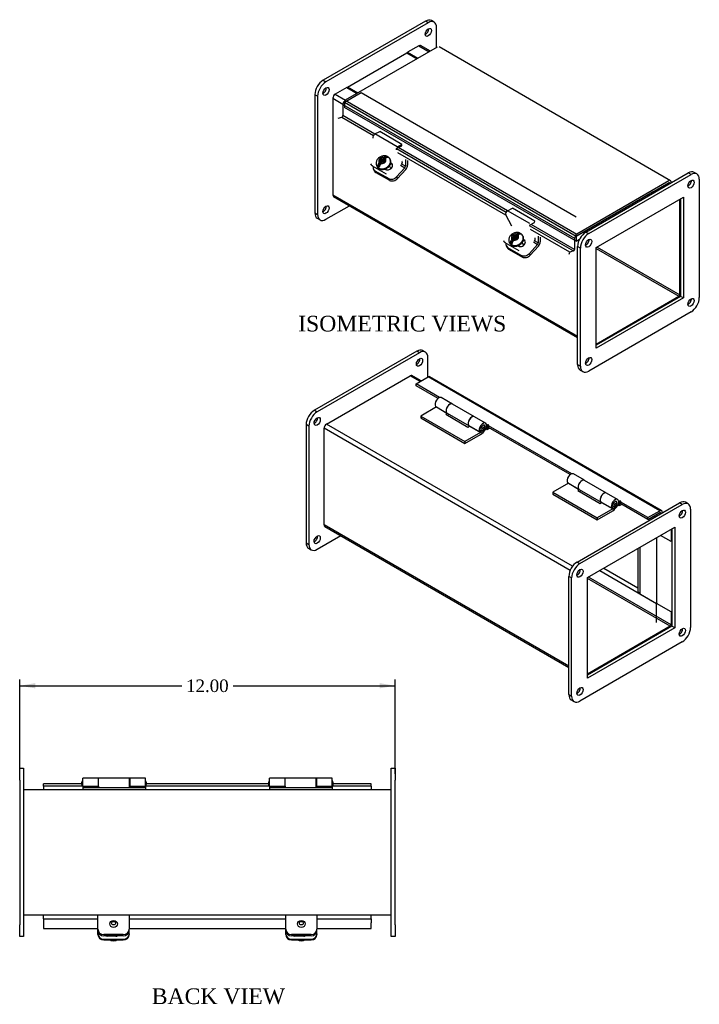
# Model space of a CAD drawing. Header units: inches. Extents: x 2 to 77.1, y 4.3 to 51.1.
# Tile 3 of 3: x 55.3 to 77.1, y 19.7 to 51.1. Entities that reach past the tile are written whole.
import ezdxf
from ezdxf.enums import TextEntityAlignment as Align

# ---------------------------------------------------------------- set-up
doc = ezdxf.new("R2010")
doc.units = ezdxf.units.IN
doc.header["$MEASUREMENT"] = 0
for name, color, linetype in [('COM40176', 7, 'CONTINUOUS'), ('COM49226', 7, 'CONTINUOUS'), ('COM49227', 7, 'CONTINUOUS'), ('COM50014', 7, 'CONTINUOUS'), ('COM52631', 7, 'CONTINUOUS'), ('COM71012', 7, 'CONTINUOUS'), ('DEFAULT', 7, 'CONTINUOUS'), ('GSK11095', 7, 'CONTINUOUS'), ('HNG11000', 7, 'CONTINUOUS'), ('SCS19419', 7, 'CONTINUOUS')]:
    doc.layers.add(name, color=color, linetype=linetype)
doc.styles.add('SEACAD_TIMES_NEW_ROMAN', font='times.ttf')

# ---------------------------------------------------------------- blocks, each defined once
blk = doc.blocks.new('GDIMGGROUP2')
at = {"layer": 'DEFAULT', "linetype": 'Continuous'}
for points in [[(55.84, 29.911), (55.34, 29.827), (55.84, 29.744)], [(66.84, 29.911), (66.84, 29.744), (67.34, 29.827)]]:
    blk.add_hatch(color=136, dxfattribs=at).paths.add_polyline_path(points)
at = {"layer": 'DEFAULT', "color": 136, "linetype": 'Continuous'}
for p, q in [((55.34, 27.015), (55.34, 30.027)), ((67.34, 27.015), (67.34, 30.027)), ((55.34, 29.827), (60.518, 29.827)), ((62.163, 29.827), (67.34, 29.827))]:
    blk.add_line(p, q, dxfattribs=at)
at = {"layer": 'DEFAULT', "color": 136, "linetype": 'Continuous', "style": 'SEACAD_TIMES_NEW_ROMAN'}
blk.add_text('12.00', height=0.4, dxfattribs=at).set_placement((60.658, 30.027), align=Align.TOP_LEFT)

msp = doc.modelspace()

# ---------------------------------------------------------------- linework, layer by layer
at = {"layer": 'COM40176', "color": 7, "linetype": 'Continuous'}
for p, q in [((66.691, 47.452), (66.85, 47.527)), ((67.557, 47.119), (66.85, 47.527)), ((67.398, 47.043), (66.691, 47.452)), ((67.394, 46.995), (67.553, 47.071)), ((67.398, 47.043), (67.557, 47.119)), ((67.553, 47.071), (67.557, 47.119)), ((66.553, 46.501), (66.57, 46.469)), ((66.599, 46.454), (66.616, 46.422)), ((67.057, 46.167), (66.616, 46.422)), ((67.015, 46.333), (67.034, 46.322)), ((67.231, 46.491), (67.196, 46.511)), ((67.214, 46.523), (67.2, 46.531)), ((67.231, 46.491), (67.214, 46.523)), ((70.933, 45.002), (71.092, 45.078)), ((71.64, 44.594), (70.933, 45.002)), ((71.8, 44.67), (71.092, 45.078)), ((71.064, 44.504), (70.873, 44.868)), ((71.796, 44.621), (71.8, 44.67)), ((71.637, 44.545), (71.796, 44.621)), ((70.796, 44.052), (70.813, 44.019)), ((71.474, 44.041), (71.438, 44.062)), ((71.456, 44.074), (71.442, 44.082)), ((71.474, 44.041), (71.456, 44.074)), ((70.842, 44.005), (70.859, 43.973)), ((71.3, 43.718), (70.859, 43.973)), ((71.258, 43.884), (71.276, 43.873)), ((57.84, 21.904), (57.84, 22.01)), ((57.84, 21.88), (57.84, 21.904)), ((58.028, 21.734), (58.652, 21.734)), ((58.028, 21.709), (58.652, 21.709)), ((58.418, 21.833), (58.137, 21.833)), ((58.84, 21.904), (58.84, 22.01)), ((58.84, 21.904), (58.84, 21.88)), ((63.84, 21.904), (63.84, 22.01)), ((63.84, 21.88), (63.84, 21.904)), ((64.028, 21.734), (64.652, 21.734)), ((64.028, 21.709), (64.652, 21.709)), ((64.418, 21.833), (64.137, 21.833)), ((64.84, 21.904), (64.84, 22.01)), ((64.84, 21.904), (64.84, 21.88))]:
    msp.add_line(p, q, dxfattribs=at)
for centre, major_axis, ratio, start_param, end_param in [((66.685, 47.379), (-0.043, -0.0745), 0.57735, 3.839724, 5.934119), ((67.392, 46.97), (-0.0145, -0.0251), 0.57735, 3.839724, 5.934119), ((67.51, 46.525), (-0.043, -0.0745), 0.57735, 1.22173, 2.792527), ((66.737, 46.557), (0.166, 0.088), 0.767256, 3.141593, 3.592107), ((67.124, 46.423), (-0.124, -0.065), 0.767256, 0.450514, 3.592107), ((67.141, 46.39), (-0.124, -0.065), 0.767256, 3.311973, 3.592107), ((70.928, 44.929), (-0.043, -0.0745), 0.57735, 3.839724, 5.934119), ((71.366, 43.973), (-0.124, -0.065), 0.767256, 0.450514, 3.592107), ((71.383, 43.941), (-0.124, -0.065), 0.767256, 3.311973, 3.592107), ((71.753, 44.075), (-0.043, -0.0745), 0.57735, 1.22173, 2.792527), ((70.979, 44.107), (0.166, 0.088), 0.767256, 3.141593, 3.592107), ((58.028, 21.904), (-0.188, 0), 0.906308, 0, 1.570796), ((58.028, 21.88), (0.188, 0), 0.906308, 3.141593, 4.712389), ((58.137, 21.96), (0.14, 0), 0.906308, 4.393647, 4.712389), ((58.418, 21.96), (-0.141, 0), 0.906308, 1.570796, 1.889538), ((58.652, 21.904), (-0.188, 0), 0.906308, 1.570796, 3.141593), ((58.652, 21.88), (0.188, 0), 0.906308, 4.712389, 6.283185), ((64.028, 21.904), (-0.188, 0), 0.906308, 0, 1.570796), ((64.028, 21.88), (0.188, 0), 0.906308, 3.141593, 4.712389), ((64.137, 21.96), (0.14, 0), 0.906308, 4.393647, 4.712389), ((64.418, 21.96), (-0.141, 0), 0.906308, 1.570796, 1.889538), ((64.652, 21.904), (-0.188, 0), 0.906308, 1.570796, 3.141593), ((64.652, 21.88), (0.188, 0), 0.906308, 4.712389, 6.283185)]:
    msp.add_ellipse(centre, major_axis=major_axis, ratio=ratio, start_param=start_param, end_param=end_param, dxfattribs=at)
at = {"layer": 'COM49226', "color": 7, "linetype": 'Continuous'}
for p, q in [((68.1, 50.272), (67.734, 50.061)), ((67.734, 50.061), (68.066, 49.869)), ((67.734, 50.035), (67.734, 50.061)), ((68.1, 50.272), (68.431, 50.08)), ((68.463, 50.098), (68.154, 50.277)), ((65.79, 48.938), (65.424, 48.727)), ((65.79, 48.938), (66.121, 48.746)), ((65.348, 48.595), (65.348, 45.505)), ((65.348, 48.595), (65.669, 48.409)), ((65.424, 48.727), (65.756, 48.535)), ((65.348, 45.505), (73.17, 40.989)), ((65.37, 45.456), (73.17, 40.952)), ((76.434, 42.312), (76.434, 45.362)), ((73.188, 44.068), (73.213, 44.053)), ((73.502, 44.063), (73.532, 44.046)), ((73.426, 43.931), (73.456, 43.913)), ((73.766, 43.793), (76.408, 42.268)), ((73.792, 43.837), (76.434, 42.312)), ((73.766, 40.742), (76.408, 42.268)), ((65.145, 38.187), (67.82, 39.732)), ((68.141, 39.547), (67.82, 39.732)), ((68.173, 39.565), (67.874, 39.738)), ((73.011, 33.646), (65.145, 38.187)), ((65.068, 34.966), (65.068, 38.055)), ((72.934, 33.514), (65.068, 38.055)), ((75.643, 35.216), (75.594, 35.244)), ((72.891, 30.449), (65.068, 34.966)), ((65.091, 34.916), (72.891, 30.413)), ((76.154, 34.44), (75.823, 34.631)), ((76.154, 34.822), (76.154, 34.44)), ((76.154, 34.44), (76.183, 34.456)), ((73.177, 33.374), (73.147, 33.391)), ((73.253, 33.506), (73.224, 33.523)), ((76.129, 31.728), (73.488, 33.253)), ((76.154, 31.772), (73.513, 33.297)), ((76.154, 32.194), (75.694, 32.46)), ((76.154, 32.194), (76.183, 32.211)), ((76.154, 32.194), (76.154, 31.772)), ((76.129, 31.728), (73.488, 30.203)), ((67.215, 26.503), (55.465, 26.503)), ((67.215, 22.503), (55.465, 22.503))]:
    msp.add_line(p, q, dxfattribs=at)
for centre, major_axis, start_param, end_param in [((68.1, 50.183), (-0.054, -0.0935), 3.141593, 3.926991), ((65.424, 48.639), (0.054, 0.0935), 0.785398, 2.356194), ((65.424, 45.549), (0.054, 0.0935), 2.356194, 3.141593), ((76.408, 42.297), (-0.018, -0.0312), 0.785398, 2.356194), ((67.82, 39.644), (-0.054, -0.0935), 3.141593, 3.926991), ((65.145, 38.099), (-0.054, -0.0935), 3.926991, 5.497787), ((65.145, 35.01), (0.054, 0.0935), 2.356194, 3.141593), ((76.129, 31.758), (0.018, 0.0312), 3.926991, 5.497787)]:
    msp.add_ellipse(centre, major_axis=major_axis, ratio=0.57735, start_param=start_param, end_param=end_param, dxfattribs=at)
at = {"layer": 'COM49227', "color": 7, "linetype": 'Continuous'}
for p, q in [((68.686, 50.227), (65.745, 48.529)), ((76.142, 45.959), (68.74, 50.232)), ((65.745, 48.529), (73.147, 44.256)), ((65.668, 48.397), (65.668, 48.038)), ((65.668, 48.397), (73.07, 44.123)), ((65.514, 47.955), (65.637, 47.991)), ((65.637, 47.991), (66.645, 47.409)), ((66.687, 47.45), (65.668, 48.038)), ((67.381, 46.984), (70.888, 44.959)), ((70.93, 45), (67.438, 47.016)), ((70.877, 44.859), (67.425, 46.852)), ((76.088, 45.953), (73.147, 44.256)), ((76.088, 45.895), (73.147, 44.197)), ((76.113, 45.866), (76.113, 45.88)), ((76.164, 45.895), (76.164, 45.909)), ((71.624, 44.534), (73.039, 43.717)), ((72.916, 43.682), (71.668, 44.402)), ((73.07, 43.764), (71.681, 44.566)), ((73.07, 44.123), (73.07, 43.764)), ((73.121, 44.153), (73.121, 44.029)), ((73.039, 43.717), (72.916, 43.682)), ((72.904, 43.618), (72.916, 43.682)), ((68.008, 39.47), (68.395, 39.694)), ((75.797, 35.42), (68.395, 39.694)), ((75.851, 35.426), (68.449, 39.699)), ((68.008, 39.411), (68.008, 39.47)), ((68.761, 39.035), (68.008, 39.47)), ((68.708, 39.007), (68.008, 39.411)), ((70.285, 38.156), (70.259, 38.17)), ((70.285, 38.097), (70.261, 38.11)), ((70.285, 38.156), (70.285, 38.097)), ((70.327, 38.072), (70.327, 38.131)), ((72.981, 36.599), (70.327, 38.131)), ((72.928, 36.571), (70.327, 38.072)), ((74.505, 35.719), (74.479, 35.734)), ((74.505, 35.66), (74.481, 35.674)), ((74.505, 35.719), (74.505, 35.66)), ((75.41, 35.197), (74.547, 35.695)), ((74.547, 35.636), (74.547, 35.695)), ((75.41, 35.138), (74.547, 35.636)), ((75.41, 35.197), (75.797, 35.42)), ((75.41, 35.138), (75.797, 35.362)), ((75.823, 35.347), (75.797, 35.362)), ((75.823, 35.347), (75.823, 35.319)), ((75.874, 35.376), (75.874, 35.349)), ((75.41, 35.138), (75.41, 35.197)), ((56.106, 26.618), (56.106, 26.69)), ((57.326, 26.69), (56.106, 26.69)), ((57.326, 26.618), (56.106, 26.618)), ((57.331, 26.69), (57.326, 26.69)), ((57.326, 26.69), (57.326, 26.618)), ((57.356, 26.618), (57.326, 26.618)), ((59.386, 26.618), (59.356, 26.618)), ((59.386, 26.69), (59.381, 26.69)), ((59.386, 26.618), (59.386, 26.69)), ((63.294, 26.69), (59.386, 26.69)), ((63.294, 26.618), (59.386, 26.618)), ((63.299, 26.69), (63.294, 26.69)), ((63.294, 26.69), (63.294, 26.618)), ((63.324, 26.618), (63.294, 26.618)), ((65.354, 26.618), (65.324, 26.618)), ((65.354, 26.69), (65.349, 26.69)), ((66.574, 26.69), (65.354, 26.69)), ((65.354, 26.618), (65.354, 26.69)), ((66.574, 26.618), (65.354, 26.618)), ((66.574, 26.618), (66.574, 26.69)), ((56.106, 22.387), (57.84, 22.387)), ((56.106, 22.387), (56.106, 22.253)), ((58.84, 22.387), (63.84, 22.387)), ((64.84, 22.387), (66.574, 22.387)), ((66.574, 22.387), (66.574, 22.253)), ((56.106, 22.253), (56.106, 22.079)), ((56.106, 22.079), (57.84, 22.079)), ((58.84, 22.079), (63.84, 22.079)), ((64.84, 22.079), (66.574, 22.079)), ((66.574, 22.079), (66.574, 22.253))]:
    msp.add_line(p, q, dxfattribs=at)
for centre, major_axis, start_param, end_param in [((65.745, 48.441), (0.054, 0.0935), 0.785398, 2.356194), ((65.643, 48.023), (0.018, 0.0312), 3.682645, 5.497787), ((76.088, 45.865), (-0.054, -0.0935), 2.356194, 3.141593), ((76.088, 45.865), (-0.018, -0.0312), 2.356194, 3.926991), ((73.147, 44.167), (0.054, 0.0935), 0.785398, 2.356194), ((73.147, 44.167), (0.018, 0.0312), 0.785398, 2.356194), ((73.045, 43.75), (0.018, 0.0312), 3.682645, 5.497787), ((68.395, 39.606), (-0.054, -0.0935), 3.141593, 3.926991), ((70.306, 38.143), (-0.03, 0), 2.356194, 5.497787), ((70.306, 38.085), (-0.03, 0), 3.926991, 5.497787), ((74.526, 35.707), (-0.03, 0), 2.356194, 5.497787), ((74.526, 35.648), (-0.03, 0), 3.926991, 5.497787), ((75.797, 35.332), (-0.054, -0.0935), 2.356194, 3.926991), ((75.797, 35.332), (-0.018, -0.0312), 2.356194, 3.926991)]:
    msp.add_ellipse(centre, major_axis=major_axis, ratio=0.57735, start_param=start_param, end_param=end_param, dxfattribs=at)
at = {"layer": 'COM50014', "color": 7, "linetype": 'Continuous'}
for p, q in [((65.811, 48.951), (67.712, 50.048)), ((67.712, 50.048), (68.044, 49.856)), ((66.143, 48.759), (65.811, 48.951)), ((65.811, 48.951), (65.811, 48.925)), ((75.094, 34.209), (75.094, 32.832)), ((75.094, 32.832), (75.16, 32.794))]:
    msp.add_line(p, q, dxfattribs=at)
at = {"layer": 'COM52631', "color": 7, "linetype": 'Continuous'}
for p, q in [((67.667, 46.641), (67.667, 46.422)), ((67.734, 46.602), (67.734, 46.461)), ((66.645, 46.327), (66.673, 46.273)), ((66.691, 46.28), (67.132, 46.026)), ((66.691, 46.28), (66.719, 46.226)), ((67.385, 46.083), (67.647, 46.375)), ((67.414, 46.029), (67.676, 46.321)), ((67.514, 46.452), (67.647, 46.375)), ((67.667, 46.422), (67.547, 46.491)), ((66.719, 46.226), (67.16, 45.972)), ((67.132, 46.026), (67.16, 45.972)), ((67.385, 46.083), (67.414, 46.029)), ((71.91, 43.973), (71.79, 44.042)), ((71.91, 44.192), (71.91, 43.973)), ((71.977, 44.153), (71.977, 44.011)), ((70.888, 43.878), (70.916, 43.824)), ((70.933, 43.831), (71.375, 43.576)), ((70.933, 43.831), (70.962, 43.777)), ((70.962, 43.777), (71.403, 43.522)), ((71.628, 43.634), (71.89, 43.926)), ((71.656, 43.58), (71.918, 43.872)), ((71.757, 44.003), (71.89, 43.926)), ((71.375, 43.576), (71.403, 43.522)), ((71.628, 43.634), (71.656, 43.58)), ((57.84, 22.42), (57.84, 22.503)), ((57.84, 22.05), (57.84, 22.42)), ((58.84, 22.503), (58.84, 22.42)), ((58.84, 22.42), (58.84, 22.05)), ((63.84, 22.42), (63.84, 22.503)), ((63.84, 22.05), (63.84, 22.42)), ((64.84, 22.503), (64.84, 22.42)), ((64.84, 22.42), (64.84, 22.05)), ((57.84, 22.01), (57.84, 22.05)), ((58.84, 22.01), (58.84, 22.05)), ((63.84, 22.01), (63.84, 22.05)), ((64.84, 22.01), (64.84, 22.05)), ((58.652, 21.879), (58.028, 21.879)), ((58.652, 21.839), (58.028, 21.839)), ((64.652, 21.879), (64.028, 21.879)), ((64.652, 21.839), (64.028, 21.839))]:
    msp.add_line(p, q, dxfattribs=at)
for centre, major_axis, ratio, start_param, end_param in [((66.811, 46.415), (0.166, 0.088), 0.767256, 2.563482, 3.592107), ((66.84, 46.361), (0.166, 0.088), 0.767256, 3.141593, 3.592107), ((67.633, 46.403), (-0.024, -0.0416), 0.57735, 1.22173, 2.356194), ((67.633, 46.403), (-0.071, -0.124), 0.57735, 1.22173, 2.356194), ((67.253, 46.16), (-0.166, -0.088), 0.767256, 0.450514, 2.021311), ((67.281, 46.106), (-0.166, -0.088), 0.767256, 0.450514, 2.021311), ((71.054, 43.965), (0.166, 0.088), 0.767256, 2.563482, 3.592107), ((71.082, 43.911), (0.166, 0.088), 0.767256, 3.141593, 3.592107), ((71.876, 43.953), (-0.024, -0.0416), 0.57735, 1.22173, 2.356194), ((71.876, 43.953), (-0.072, -0.124), 0.57735, 1.22173, 2.356194), ((71.495, 43.71), (-0.166, -0.088), 0.767256, 0.450514, 2.021311), ((71.524, 43.657), (-0.166, -0.088), 0.767256, 0.450514, 2.021311), ((58.028, 22.05), (0.188, 0), 0.906308, 3.141593, 4.712389), ((58.652, 22.05), (0.188, 0), 0.906308, 4.712389, 6.283185), ((64.028, 22.05), (0.188, 0), 0.906308, 3.141593, 4.712389), ((64.652, 22.05), (0.188, 0), 0.906308, 4.712389, 6.283185), ((58.028, 22.01), (0.188, 0), 0.906308, 3.141593, 4.712389), ((58.652, 22.01), (0.188, 0), 0.906308, 4.712389, 6.283185), ((64.028, 22.01), (0.188, 0), 0.906308, 3.141593, 4.712389), ((64.652, 22.01), (0.188, 0), 0.906308, 4.712389, 6.283185)]:
    msp.add_ellipse(centre, major_axis=major_axis, ratio=ratio, start_param=start_param, end_param=end_param, dxfattribs=at)
at = {"layer": 'COM71012', "color": 7, "linetype": 'Continuous'}
for p, q in [((68.308, 51.056), (65.038, 49.168)), ((68.397, 51.005), (65.126, 49.117)), ((68.397, 51.005), (68.308, 51.056)), ((68.584, 51.023), (68.496, 51.074)), ((68.662, 50.213), (68.662, 50.852)), ((68.153, 50.277), (68.153, 50.277)), ((68.153, 50.277), (68.153, 50.277)), ((65.038, 49.168), (65.126, 49.117)), ((64.773, 48.708), (64.773, 44.932)), ((64.861, 48.657), (64.773, 48.708)), ((64.861, 48.657), (64.861, 44.881)), ((65.37, 48.671), (65.37, 48.67)), ((65.37, 48.67), (65.37, 48.669)), ((73.435, 44.32), (76.705, 46.208)), ((73.523, 44.269), (76.794, 46.157)), ((76.794, 46.157), (76.705, 46.208)), ((76.981, 46.176), (76.893, 46.227)), ((77.059, 46.004), (77.059, 42.228)), ((65.37, 45.456), (65.37, 45.456)), ((65.37, 45.456), (65.37, 45.456)), ((73.766, 43.822), (76.55, 45.429)), ((76.462, 45.378), (76.462, 42.266)), ((76.55, 45.429), (76.55, 42.215)), ((65.126, 44.728), (65.878, 45.162)), ((64.773, 44.932), (64.861, 44.881)), ((64.85, 44.761), (64.939, 44.709)), ((73.435, 44.32), (73.523, 44.269)), ((73.17, 40.084), (73.17, 43.861)), ((73.258, 43.81), (73.17, 43.861)), ((73.258, 40.033), (73.258, 43.81)), ((73.766, 40.608), (73.766, 43.822)), ((76.462, 42.266), (73.766, 40.71)), ((76.55, 42.215), (73.766, 40.608)), ((76.55, 42.215), (76.462, 42.266)), ((76.794, 41.768), (73.523, 39.88)), ((68.03, 40.516), (64.759, 38.628)), ((68.118, 40.465), (64.848, 38.577)), ((68.118, 40.465), (68.03, 40.516)), ((68.306, 40.484), (68.217, 40.535)), ((68.383, 39.687), (68.383, 40.312)), ((73.17, 40.084), (73.258, 40.033)), ((67.875, 39.738), (67.875, 39.737)), ((67.875, 39.737), (67.875, 39.738)), ((73.247, 39.913), (73.336, 39.862)), ((64.759, 38.628), (64.848, 38.577)), ((64.494, 38.169), (64.494, 34.392)), ((64.583, 38.118), (64.494, 38.169)), ((64.583, 38.118), (64.583, 34.341)), ((73.156, 33.78), (76.427, 35.668)), ((73.245, 33.729), (76.515, 35.617)), ((76.515, 35.617), (76.427, 35.668)), ((76.702, 35.636), (76.614, 35.687)), ((76.78, 35.464), (76.78, 31.688)), ((65.091, 34.916), (65.091, 34.916)), ((65.091, 34.916), (65.091, 34.916)), ((64.848, 34.188), (65.6, 34.622)), ((73.488, 33.282), (76.272, 34.89)), ((76.183, 34.839), (76.183, 31.726)), ((76.272, 34.89), (76.272, 31.675)), ((64.494, 34.392), (64.583, 34.341)), ((64.572, 34.221), (64.66, 34.17)), ((73.156, 33.78), (73.245, 33.729)), ((72.891, 29.544), (72.891, 33.321)), ((72.979, 33.27), (72.891, 33.321)), ((72.979, 29.493), (72.979, 33.27)), ((73.488, 30.068), (73.488, 33.282)), ((76.183, 31.726), (73.488, 30.17)), ((76.272, 31.675), (73.488, 30.068)), ((76.272, 31.675), (76.183, 31.726)), ((76.515, 31.228), (73.245, 29.34)), ((72.891, 29.544), (72.979, 29.493)), ((72.969, 29.373), (73.057, 29.322)), ((55.34, 27.19), (55.465, 27.19)), ((55.34, 26.815), (55.34, 27.19)), ((55.465, 27.19), (55.465, 26.815)), ((67.215, 26.815), (67.215, 27.19)), ((67.215, 27.19), (67.34, 27.19)), ((67.34, 27.19), (67.34, 26.815)), ((55.34, 26.815), (55.34, 22.19)), ((55.465, 26.815), (55.465, 22.19)), ((67.215, 22.19), (67.215, 26.815)), ((67.34, 22.19), (67.34, 26.815)), ((55.34, 21.815), (55.34, 22.19)), ((55.465, 22.19), (55.465, 21.815)), ((67.215, 21.815), (67.215, 22.19)), ((67.34, 22.19), (67.34, 21.815)), ((55.465, 21.815), (55.34, 21.815)), ((67.34, 21.815), (67.215, 21.815))]:
    msp.add_line(p, q, dxfattribs=at)
for centre, major_axis, start_param, end_param in [((68.308, 50.75), (-0.187, -0.325), 3.141593, 3.926991), ((68.397, 50.699), (-0.188, -0.325), 2.356194, 3.926991), ((68.308, 50.75), (0.07, 0.122), 3.821986, 5.602792), ((65.038, 48.862), (-0.187, -0.325), 3.926991, 5.497787), ((65.126, 48.811), (0.188, 0.325), 0.785398, 2.356194), ((65.038, 48.862), (0.07, 0.122), 3.821986, 5.602792), ((76.705, 45.902), (-0.187, -0.325), 3.141593, 3.926991), ((76.705, 45.902), (0.07, 0.122), 3.821986, 5.602792), ((76.794, 45.851), (-0.187, -0.325), 2.356194, 3.926991), ((65.038, 45.085), (0.07, 0.122), 3.821986, 5.602792), ((65.038, 45.085), (0.187, 0.325), 2.356194, 3.141593), ((65.126, 45.034), (0.187, 0.325), 2.356194, 3.926991), ((73.435, 44.014), (-0.187, -0.325), 3.926991, 5.497787), ((73.523, 43.963), (0.187, 0.325), 0.785398, 2.356194), ((73.435, 44.014), (0.07, 0.122), 3.821986, 5.602792), ((76.705, 42.125), (0.07, 0.122), 3.821986, 5.602792), ((76.794, 42.074), (-0.187, -0.325), 0.785398, 2.356194), ((68.03, 40.21), (0.07, 0.122), 3.821986, 5.602792), ((68.03, 40.21), (-0.188, -0.325), 3.141593, 3.926991), ((68.118, 40.159), (-0.188, -0.325), 2.356194, 3.926991), ((73.435, 40.237), (0.07, 0.122), 3.821986, 5.602792), ((73.435, 40.237), (0.187, 0.325), 2.356194, 3.141593), ((73.523, 40.186), (0.187, 0.325), 2.356194, 3.926991), ((64.759, 38.322), (-0.188, -0.325), 3.926991, 5.497787), ((64.848, 38.271), (0.188, 0.325), 0.785398, 2.356194), ((64.759, 38.322), (0.07, 0.122), 3.821986, 5.602792), ((76.427, 35.362), (-0.188, -0.325), 3.141593, 3.926991), ((76.515, 35.311), (-0.187, -0.325), 2.356194, 3.926991), ((76.427, 35.362), (0.07, 0.122), 3.821986, 5.602792), ((64.759, 34.545), (0.07, 0.122), 3.821986, 5.602792), ((64.759, 34.545), (0.188, 0.325), 2.356194, 3.141593), ((64.848, 34.494), (0.188, 0.325), 2.356194, 3.926991), ((73.156, 33.474), (-0.188, -0.325), 3.926991, 5.497787), ((73.245, 33.423), (0.188, 0.325), 0.785398, 2.356194), ((73.156, 33.474), (0.07, 0.122), 3.821986, 5.602792), ((76.427, 31.586), (0.07, 0.122), 3.821986, 5.602792), ((76.515, 31.535), (-0.187, -0.325), 0.785398, 2.356194), ((73.156, 29.698), (0.07, 0.122), 3.821986, 5.602792), ((73.156, 29.698), (0.188, 0.325), 2.356194, 3.141593), ((73.245, 29.646), (0.188, 0.325), 2.356194, 3.926991)]:
    msp.add_ellipse(centre, major_axis=major_axis, ratio=0.57735, start_param=start_param, end_param=end_param, dxfattribs=at)
for centre in [(68.397, 50.699), (65.126, 48.811), (76.794, 45.851), (65.126, 45.034), (73.523, 43.963), (76.794, 42.074), (68.118, 40.159), (73.523, 40.186), (64.848, 38.271), (76.515, 35.311), (64.848, 34.494), (73.245, 33.423), (76.515, 31.535), (73.245, 29.646)]:
    msp.add_ellipse(centre, major_axis=(0.07, 0.122), ratio=0.57735, dxfattribs=at)
at = {"layer": 'GSK11095', "color": 7, "linetype": 'Continuous'}
for p, q in [((66.25, 48.762), (65.719, 48.456)), ((73.121, 44.794), (66.25, 48.762)), ((73.121, 44.182), (65.719, 48.456)), ((65.719, 48.456), (65.719, 48.303)), ((73.121, 44.029), (65.719, 48.303)), ((75.583, 45.603), (76.088, 45.895)), ((75.582, 45.603), (73.652, 44.488)), ((75.582, 45.603), (75.582, 45.559)), ((75.582, 45.603), (75.582, 45.603)), ((75.583, 45.56), (75.583, 45.603)), ((73.652, 44.488), (73.121, 44.182)), ((73.652, 44.488), (73.652, 44.488)), ((73.652, 44.445), (73.652, 44.488)), ((73.652, 44.488), (73.652, 44.488)), ((73.121, 44.182), (73.121, 44.029)), ((73.121, 44.029), (73.231, 44.093)), ((75.69, 34.554), (75.69, 32.458)), ((75.16, 34.248), (75.16, 32.765)), ((73.875, 33.506), (75.69, 32.458)), ((74.007, 33.582), (75.094, 32.955)), ((75.16, 32.765), (75.69, 32.458)), ((75.16, 32.765), (75.16, 32.765)), ((75.69, 32.458), (75.716, 32.473)), ((75.69, 32.458), (75.716, 32.473)), ((75.69, 31.845), (75.69, 32.458)), ((75.69, 32.458), (75.69, 32.458)), ((56.106, 26.618), (56.106, 26.503)), ((66.574, 26.618), (66.574, 26.503)), ((66.574, 26.618), (66.574, 26.618)), ((56.106, 22.387), (56.106, 22.503)), ((56.106, 22.387), (56.106, 22.387)), ((66.574, 22.387), (66.574, 22.503))]:
    msp.add_line(p, q, dxfattribs=at)
at = {"layer": 'HNG11000', "color": 7, "linetype": 'Continuous'}
for p, q in [((69.168, 38.826), (68.814, 39.03)), ((68.657, 38.733), (68.155, 38.443)), ((68.629, 38.753), (68.982, 38.548)), ((68.657, 38.733), (68.993, 38.538)), ((69.871, 38.42), (69.171, 38.824)), ((68.155, 38.443), (68.155, 38.382)), ((68.155, 38.443), (69.57, 37.626)), ((68.155, 38.382), (69.57, 37.565)), ((69.009, 38.528), (68.958, 38.498)), ((68.958, 38.498), (69.665, 38.09)), ((68.982, 38.548), (68.983, 38.55)), ((69.002, 38.532), (69.702, 38.128)), ((70.228, 38.214), (69.875, 38.418)), ((69.665, 38.09), (69.718, 38.12)), ((69.689, 38.14), (70.043, 37.936)), ((69.718, 38.12), (70.071, 37.916)), ((70.277, 38.068), (70.255, 38.081)), ((70.327, 38.097), (70.277, 38.068)), ((70.277, 38.068), (70.277, 38.007)), ((70.071, 37.916), (69.57, 37.626)), ((69.57, 37.565), (70.071, 37.855)), ((70.043, 37.936), (70.088, 37.995)), ((70.277, 38.007), (70.235, 38.031)), ((70.359, 38.054), (70.277, 38.007)), ((69.57, 37.626), (69.57, 37.565)), ((73.388, 36.39), (73.034, 36.594)), ((72.877, 36.296), (72.375, 36.006)), ((72.849, 36.316), (73.202, 36.112)), ((72.877, 36.296), (73.213, 36.102)), ((74.091, 35.984), (73.391, 36.388)), ((72.375, 36.006), (72.375, 35.945)), ((72.375, 36.006), (73.79, 35.19)), ((72.375, 35.945), (73.79, 35.129)), ((73.229, 36.091), (73.178, 36.062)), ((73.178, 36.062), (73.885, 35.653)), ((73.202, 36.112), (73.203, 36.113)), ((73.222, 36.095), (73.922, 35.691)), ((74.448, 35.777), (74.095, 35.982)), ((73.885, 35.653), (73.938, 35.684)), ((73.909, 35.704), (74.263, 35.5)), ((73.938, 35.684), (74.291, 35.48)), ((74.263, 35.5), (74.308, 35.558)), ((74.497, 35.57), (74.455, 35.594)), ((74.497, 35.631), (74.475, 35.644)), ((74.547, 35.66), (74.497, 35.631)), ((74.497, 35.631), (74.497, 35.57)), ((74.579, 35.618), (74.497, 35.57)), ((74.291, 35.48), (73.79, 35.19)), ((73.79, 35.129), (74.291, 35.418)), ((73.79, 35.19), (73.79, 35.129)), ((57.331, 26.672), (57.331, 26.752)), ((57.356, 26.622), (57.356, 26.881)), ((57.856, 26.881), (57.356, 26.881)), ((57.856, 26.622), (57.856, 26.881)), ((57.861, 26.802), (57.856, 26.802)), ((57.861, 26.578), (57.861, 26.881)), ((58.851, 26.881), (57.861, 26.881)), ((58.851, 26.578), (58.851, 26.881)), ((58.856, 26.802), (58.851, 26.802)), ((58.856, 26.881), (58.856, 26.622)), ((59.356, 26.881), (58.856, 26.881)), ((59.356, 26.622), (59.356, 26.881)), ((59.381, 26.752), (59.381, 26.672)), ((63.299, 26.672), (63.299, 26.752)), ((63.324, 26.622), (63.324, 26.881)), ((63.824, 26.881), (63.324, 26.881)), ((63.824, 26.622), (63.824, 26.881)), ((63.829, 26.802), (63.824, 26.802)), ((63.829, 26.578), (63.829, 26.881)), ((64.819, 26.881), (63.829, 26.881)), ((64.819, 26.578), (64.819, 26.881)), ((64.824, 26.802), (64.819, 26.802)), ((64.824, 26.881), (64.824, 26.622)), ((65.324, 26.881), (64.824, 26.881)), ((65.324, 26.622), (65.324, 26.881)), ((65.349, 26.752), (65.349, 26.672)), ((57.356, 26.622), (57.356, 26.578)), ((57.356, 26.622), (57.856, 26.622)), ((57.356, 26.578), (57.356, 26.503)), ((57.356, 26.578), (59.356, 26.578)), ((57.381, 26.622), (57.861, 26.622)), ((57.856, 26.622), (57.856, 26.578)), ((57.856, 26.618), (57.861, 26.618)), ((58.851, 26.622), (59.331, 26.622)), ((58.856, 26.618), (58.851, 26.618)), ((58.856, 26.622), (59.356, 26.622)), ((58.856, 26.578), (58.856, 26.622)), ((59.356, 26.622), (59.356, 26.578)), ((59.356, 26.578), (59.356, 26.503)), ((63.324, 26.622), (63.324, 26.578)), ((63.324, 26.622), (63.824, 26.622)), ((63.324, 26.578), (63.324, 26.503)), ((63.324, 26.578), (65.324, 26.578)), ((63.349, 26.622), (63.829, 26.622)), ((63.824, 26.622), (63.824, 26.578)), ((63.824, 26.618), (63.829, 26.618)), ((64.819, 26.622), (65.299, 26.622)), ((64.824, 26.618), (64.819, 26.618)), ((64.824, 26.622), (65.324, 26.622)), ((64.824, 26.578), (64.824, 26.622)), ((65.324, 26.622), (65.324, 26.578)), ((65.324, 26.578), (65.324, 26.503))]:
    msp.add_line(p, q, dxfattribs=at)
for centre, start, end in [((57.381, 26.752), 120, 180), ((59.331, 26.752), 0, 60), ((63.349, 26.752), 120, 180), ((65.299, 26.752), 0, 60), ((57.381, 26.672), 180, 240), ((57.381, 26.672), 265.0428, 270), ((59.331, 26.672), 270, 274.9572), ((59.331, 26.672), 300, 0), ((63.349, 26.672), 180, 240), ((63.349, 26.672), 265.0428, 270), ((65.299, 26.672), 270, 274.9572), ((65.299, 26.672), 300, 0)]:
    msp.add_arc(centre, 0.05, start, end, dxfattribs=at)
for centre, major_axis, start_param, end_param in [((68.73, 38.884), (-0.084, -0.146), 3.141593, 6.059014), ((69.083, 38.68), (-0.084, -0.146), 3.12064, 6.059014), ((69.087, 38.678), (0.084, 0.146), 0, 3.141593), ((69.011, 38.728), (-0.16, -0.276), 0.785398, 0.995157), ((69.79, 38.272), (-0.084, -0.146), 3.141593, 6.059014), ((69.787, 38.274), (0.084, 0.146), -0.020953, 3.327333), ((70.144, 38.068), (-0.084, -0.146), 1.550479, 6.059014), ((70.144, 38.068), (-0.0469, -0.0812), 1.551176, 6.059014), ((70.071, 38.115), (-0.122, -0.212), 0.785398, 1.54262), ((70.071, 38.115), (-0.16, -0.276), 0.785398, 1.544273), ((72.95, 36.448), (-0.084, -0.146), 3.141593, 6.059014), ((73.303, 36.244), (-0.084, -0.146), 3.12064, 6.059014), ((73.307, 36.242), (0.084, 0.146), 0, 3.141593), ((73.231, 36.291), (-0.16, -0.276), 0.785398, 0.995157), ((74.01, 35.835), (-0.084, -0.146), 3.141593, 6.059014), ((74.007, 35.837), (0.084, 0.146), -0.020953, 3.327333), ((74.364, 35.631), (-0.084, -0.146), 1.550479, 6.059014), ((74.364, 35.631), (-0.0469, -0.0812), 1.551176, 6.059014), ((74.291, 35.679), (-0.122, -0.212), 0.785398, 1.54262), ((74.291, 35.679), (-0.16, -0.276), 0.785398, 1.544273)]:
    msp.add_ellipse(centre, major_axis=major_axis, ratio=0.57735, start_param=start_param, end_param=end_param, dxfattribs=at)
for centre in [(70.162, 38.057), (74.382, 35.621)]:
    msp.add_ellipse(centre, major_axis=(-0.02, -0.0346), ratio=0.57735, dxfattribs=at)
for points, knots in [([(70.088, 37.997), (70.091, 37.996), (70.101, 37.991), (70.12, 37.991), (70.14, 37.996), (70.16, 38.006), (70.178, 38.023), (70.193, 38.046), (70.203, 38.071), (70.204, 38.086), (70.205, 38.094)], [0.0376873, 0.0376873, 0.0376873, 0.0376873, 0.099344, 0.2181093, 0.3328771, 0.4533871, 0.586367, 0.7299946, 0.8803089, 1, 1, 1, 1]), ([(70.205, 38.094), (70.204, 38.101), (70.203, 38.114), (70.195, 38.134), (70.185, 38.147), (70.178, 38.151), (70.177, 38.152)], [0, 0, 0, 0, 0.2578591, 0.563507, 0.8638231, 0.904614, 0.904614, 0.904614, 0.904614]), ([(74.308, 35.561), (74.311, 35.559), (74.321, 35.555), (74.34, 35.554), (74.36, 35.559), (74.38, 35.57), (74.398, 35.587), (74.413, 35.609), (74.423, 35.634), (74.424, 35.65), (74.425, 35.658)], [0.0376873, 0.0376873, 0.0376873, 0.0376873, 0.099344, 0.2181093, 0.3328771, 0.4533871, 0.586367, 0.7299946, 0.8803089, 1, 1, 1, 1]), ([(74.425, 35.658), (74.424, 35.665), (74.423, 35.678), (74.415, 35.697), (74.405, 35.71), (74.398, 35.715), (74.397, 35.715)], [0, 0, 0, 0, 0.2578591, 0.563507, 0.8638231, 0.904614, 0.904614, 0.904614, 0.904614])]:
    msp.add_open_spline(points, degree=3, knots=knots, dxfattribs=at)
at = {"layer": 'SCS19419', "color": 7, "linetype": 'Continuous'}
for p, q in [((66.818, 46.63), (66.824, 46.627)), ((66.824, 46.627), (66.864, 46.604)), ((66.865, 46.576), (66.83, 46.536)), ((66.885, 46.638), (66.858, 46.608)), ((66.869, 46.677), (66.863, 46.68)), ((66.885, 46.638), (66.863, 46.68)), ((66.864, 46.604), (66.883, 46.567)), ((66.865, 46.576), (66.864, 46.604)), ((66.885, 46.539), (66.865, 46.576)), ((66.909, 46.654), (66.869, 46.677)), ((66.88, 46.509), (66.915, 46.547)), ((66.915, 46.612), (66.883, 46.576)), ((66.883, 46.576), (66.919, 46.555)), ((66.883, 46.567), (66.885, 46.539)), ((66.932, 46.611), (66.885, 46.638)), ((66.919, 46.555), (66.887, 46.52)), ((66.907, 46.562), (66.929, 46.586)), ((66.909, 46.654), (66.942, 46.662)), ((66.928, 46.617), (66.909, 46.654)), ((66.951, 46.591), (66.915, 46.612)), ((66.929, 46.586), (66.915, 46.612)), ((66.949, 46.555), (66.915, 46.547)), ((66.922, 46.549), (66.919, 46.555)), ((66.962, 46.625), (66.928, 46.617)), ((66.929, 46.586), (66.964, 46.566)), ((66.978, 46.701), (66.942, 46.662)), ((66.942, 46.662), (66.962, 46.625)), ((66.949, 46.555), (66.986, 46.533)), ((66.983, 46.627), (66.951, 46.591)), ((66.964, 46.566), (66.951, 46.591)), ((66.962, 46.625), (67.067, 46.742)), ((66.964, 46.566), (66.996, 46.601)), ((67.081, 46.737), (66.972, 46.615)), ((66.993, 46.621), (66.983, 46.627)), ((66.993, 46.607), (66.983, 46.627)), ((66.986, 46.571), (67.002, 46.589)), ((67.017, 46.553), (66.986, 46.571)), ((67, 46.545), (66.986, 46.571)), ((66.992, 46.633), (67.027, 46.672)), ((66.992, 46.633), (66.993, 46.605)), ((67.031, 46.583), (66.993, 46.605)), ((66.993, 46.605), (67.013, 46.568)), ((67.022, 46.559), (67.015, 46.563)), ((67.04, 46.578), (67.031, 46.583)), ((67.185, 46.632), (67.176, 46.649)), ((66.751, 46.425), (66.76, 46.408)), ((66.78, 46.422), (66.885, 46.539)), ((66.895, 46.529), (66.786, 46.408)), ((66.821, 46.388), (66.83, 46.397)), ((66.887, 46.52), (66.889, 46.518)), ((66.986, 46.533), (66.995, 46.528)), ((67, 46.545), (67.006, 46.541)), ((67.203, 46.346), (67.157, 46.434)), ((71.022, 43.972), (71.127, 44.09)), ((71.138, 44.08), (71.029, 43.958)), ((71.061, 44.181), (71.067, 44.178)), ((71.067, 44.178), (71.106, 44.155)), ((71.108, 44.126), (71.073, 44.087)), ((71.128, 44.189), (71.1, 44.158)), ((71.112, 44.228), (71.105, 44.231)), ((71.128, 44.189), (71.105, 44.231)), ((71.106, 44.155), (71.126, 44.118)), ((71.108, 44.126), (71.106, 44.155)), ((71.127, 44.09), (71.108, 44.126)), ((71.151, 44.205), (71.112, 44.228)), ((71.123, 44.059), (71.158, 44.098)), ((71.158, 44.162), (71.126, 44.126)), ((71.126, 44.126), (71.161, 44.106)), ((71.126, 44.118), (71.127, 44.09)), ((71.175, 44.161), (71.128, 44.189)), ((71.161, 44.106), (71.129, 44.07)), ((71.129, 44.07), (71.132, 44.069)), ((71.15, 44.112), (71.171, 44.136)), ((71.151, 44.205), (71.185, 44.212)), ((71.171, 44.168), (71.151, 44.205)), ((71.193, 44.142), (71.158, 44.162)), ((71.171, 44.136), (71.158, 44.162)), ((71.191, 44.106), (71.158, 44.098)), ((71.165, 44.1), (71.161, 44.106)), ((71.204, 44.175), (71.171, 44.168)), ((71.171, 44.136), (71.207, 44.116)), ((71.22, 44.252), (71.185, 44.212)), ((71.185, 44.212), (71.204, 44.175)), ((71.191, 44.106), (71.229, 44.084)), ((71.225, 44.177), (71.193, 44.142)), ((71.207, 44.116), (71.193, 44.142)), ((71.204, 44.175), (71.31, 44.293)), ((71.207, 44.116), (71.238, 44.151)), ((71.323, 44.287), (71.214, 44.166)), ((71.235, 44.172), (71.225, 44.177)), ((71.236, 44.157), (71.225, 44.177)), ((71.229, 44.121), (71.245, 44.139)), ((71.259, 44.104), (71.229, 44.121)), ((71.242, 44.096), (71.229, 44.121)), ((71.229, 44.084), (71.237, 44.079)), ((71.234, 44.184), (71.269, 44.223)), ((71.234, 44.184), (71.236, 44.156)), ((71.274, 44.134), (71.236, 44.156)), ((71.236, 44.156), (71.256, 44.119)), ((71.242, 44.096), (71.249, 44.092)), ((71.265, 44.109), (71.258, 44.114)), ((71.282, 44.129), (71.274, 44.134)), ((71.427, 44.182), (71.418, 44.199)), ((70.994, 43.976), (71.003, 43.959)), ((71.064, 43.938), (71.072, 43.947)), ((71.446, 43.897), (71.4, 43.984))]:
    msp.add_line(p, q, dxfattribs=at)
for centre, radius, start, end in [((69.643, 44.143), 3.764, 137.621, 138.6442), ((68.98, 44.794), 2.635, 137.402, 138.8633), ((67.011, 46.583), 0.169, 65.6048, 70.669), ((67.008, 46.562), 0.188, 27.4697, 65.0251), ((66.971, 46.406), 0.192, 137.2228, 175.3731), ((66.798, 46.422), 0.0184, 179.6714, 228.8133), ((67.025, 46.376), 0.196, 137.5162, 174.9628), ((71.213, 43.957), 0.192, 137.2228, 175.3731), ((73.886, 41.694), 3.764, 137.621, 138.6442), ((71.267, 43.927), 0.196, 137.5162, 174.9628), ((73.222, 42.345), 2.635, 137.402, 138.8633), ((71.254, 44.134), 0.169, 65.6048, 70.669), ((71.251, 44.113), 0.188, 27.4697, 65.0251), ((71.041, 43.972), 0.0184, 179.6714, 228.8133), ((58.331, 21.916), 0.231, 199.4627, 200.1782), ((58.331, 21.916), 0.231, 243.9086, 263.4389), ((58.348, 21.917), 0.232, 275.9332, 295.9827), ((64.331, 21.916), 0.231, 199.4627, 200.1782), ((64.331, 21.916), 0.231, 243.9086, 263.4389), ((64.348, 21.917), 0.232, 275.9332, 295.9827), ((58.317, 21.756), 0.0702, 259.8658, 267.1002), ((58.361, 21.757), 0.0719, 272.304, 279.3815), ((64.317, 21.756), 0.0702, 259.8658, 267.1002), ((64.361, 21.757), 0.0719, 272.304, 279.3815)]:
    msp.add_arc(centre, radius, start, end, dxfattribs=at)
for centre, major_axis, ratio, start_param, end_param in [((66.963, 46.537), (-0.212, -0.112), 0.767256, 0.00263, 3.142788), ((66.972, 46.52), (0.212, 0.112), 0.767256, 3.196662, 6.283185), ((66.928, 46.605), (0.106, 0.056), 0.767256, 2.317279, 3.308665), ((66.928, 46.605), (0.106, 0.056), 0.767256, 0.733956, 1.725342), ((66.908, 46.553), (-0.0261, 0.0234), 0.279258, 0.645091, 0.934843), ((66.953, 46.603), (-0.0261, 0.0234), 0.279258, 0.645091, 0.934843), ((66.969, 46.621), (-0.00745, 0.00667), 0.279258, 0.645091, 2.215887), ((66.988, 46.583), (0.0261, -0.0234), 0.279258, 0.355339, 0.645091), ((66.928, 46.605), (-0.106, -0.056), 0.767256, 2.317279, 3.283563), ((66.95, 46.563), (0.205, 0.108), 0.767256, 0.335922, 0.552573), ((66.972, 46.52), (0.212, 0.112), 0.767256, 3.141593, 3.196662), ((66.95, 46.563), (-0.205, -0.108), 0.767256, 0.348456, 0.565106), ((66.928, 46.605), (-0.106, -0.056), 0.767256, 0.759058, 1.725342), ((66.892, 46.535), (0.00745, -0.00667), 0.279258, 3.786684, 5.35748), ((71.206, 44.088), (-0.212, -0.112), 0.767256, 0.00263, 3.142788), ((71.215, 44.071), (0.212, 0.112), 0.767256, 3.196662, 6.283185), ((71.17, 44.156), (0.106, 0.056), 0.767256, 2.317279, 3.308665), ((71.17, 44.156), (0.106, 0.056), 0.767256, 0.733956, 1.725342), ((71.17, 44.156), (-0.106, -0.056), 0.767256, 0.759058, 1.725342), ((71.151, 44.103), (-0.0261, 0.0234), 0.279258, 0.645091, 0.934843), ((71.135, 44.085), (0.00745, -0.00667), 0.279258, 3.786684, 5.35748), ((71.195, 44.153), (-0.0261, 0.0234), 0.279258, 0.645091, 0.934843), ((71.211, 44.171), (-0.00745, 0.00667), 0.279258, 0.645091, 2.215887), ((71.231, 44.133), (0.0261, -0.0234), 0.279258, 0.355339, 0.645091), ((71.17, 44.156), (-0.106, -0.056), 0.767256, 2.317279, 3.283563), ((71.193, 44.113), (0.205, 0.108), 0.767256, 0.335922, 0.552573), ((71.215, 44.071), (0.212, 0.112), 0.767256, 3.141593, 3.196662), ((71.193, 44.113), (-0.205, -0.108), 0.767256, 0.348456, 0.565106), ((58.34, 21.936), (0.123, 0), 0.906308, 4.194057, 4.325753), ((58.34, 21.936), (0.123, 0), 0.906308, 5.099025, 5.230721), ((64.34, 21.936), (0.123, 0), 0.906308, 4.194057, 4.325753), ((64.34, 21.936), (0.123, 0), 0.906308, 5.099025, 5.230721), ((58.34, 21.894), (0.231, 0), 0.906308, 4.597797, 4.814448), ((64.34, 21.894), (0.231, 0), 0.906308, 4.597797, 4.814448)]:
    msp.add_ellipse(centre, major_axis=major_axis, ratio=ratio, start_param=start_param, end_param=end_param, dxfattribs=at)
for centre, major_axis in [((58.34, 22.22), (-0.123, 0)), ((64.34, 22.22), (-0.123, 0)), ((58.34, 22.245), (0.063, 0)), ((64.34, 22.245), (0.063, 0))]:
    msp.add_ellipse(centre, major_axis=major_axis, ratio=0.906308, dxfattribs=at)
for points, knots in [([(67.069, 46.741), (67.065, 46.743), (67.049, 46.749), (67.016, 46.755), (66.974, 46.757), (66.93, 46.75), (66.887, 46.737), (66.846, 46.716), (66.809, 46.688), (66.777, 46.654), (66.753, 46.616), (66.737, 46.576), (66.729, 46.537), (66.729, 46.496), (66.736, 46.457), (66.746, 46.436), (66.752, 46.425)], [0, 0, 0, 0, 0.023544, 0.096647, 0.171436, 0.247936, 0.325867, 0.404926, 0.484974, 0.56597, 0.647655, 0.72064, 0.792178, 0.862436, 0.938865, 1, 1, 1, 1]), ([(66.766, 46.399), (66.767, 46.397), (66.773, 46.385), (66.793, 46.365), (66.822, 46.343), (66.858, 46.328), (66.897, 46.319), (66.939, 46.317), (66.983, 46.323), (67.026, 46.335), (67.068, 46.354), (67.106, 46.379), (67.139, 46.41), (67.167, 46.444), (67.187, 46.481), (67.2, 46.52), (67.204, 46.559), (67.2, 46.596), (67.191, 46.62), (67.186, 46.63)], [0, 0, 0, 0, 0.0109797, 0.06936, 0.1277529, 0.1865842, 0.2460165, 0.3059609, 0.3662276, 0.4266591, 0.4871701, 0.5477523, 0.6084202, 0.6691854, 0.7300094, 0.7907542, 0.8511735, 0.9109811, 0.9700426, 0.9700426, 0.9700426, 0.9700426]), ([(66.887, 46.561), (66.888, 46.555), (66.888, 46.55), (66.889, 46.541), (66.89, 46.539), (66.891, 46.535), (66.891, 46.533), (66.893, 46.531), (66.894, 46.53), (66.895, 46.529)], [0, 0, 0, 0, 0.5, 0.5, 0.75, 0.75, 0.875, 0.875, 1, 1, 1, 1]), ([(66.972, 46.615), (66.971, 46.616), (66.969, 46.616), (66.966, 46.616), (66.964, 46.616), (66.959, 46.616), (66.956, 46.615), (66.946, 46.614), (66.939, 46.612), (66.932, 46.611)], [0, 0, 0, 0, 0.125, 0.125, 0.25, 0.25, 0.5, 0.5, 1, 1, 1, 1]), ([(67.067, 46.742), (67.064, 46.743), (67.061, 46.744), (67.054, 46.744), (67.05, 46.744), (67.039, 46.743), (67.031, 46.741), (67.016, 46.733), (67.008, 46.728), (66.992, 46.716), (66.985, 46.709), (66.978, 46.701)], [0, 0, 0, 0, 0.125, 0.125, 0.25, 0.25, 0.5, 0.5, 0.75, 0.75, 1, 1, 1, 1]), ([(67.027, 46.672), (67.034, 46.68), (67.041, 46.687), (67.057, 46.699), (67.065, 46.704), (67.077, 46.71), (67.08, 46.711), (67.088, 46.714), (67.092, 46.714), (67.103, 46.716), (67.11, 46.715), (67.116, 46.713)], [0, 0, 0, 0, 0.25, 0.25, 0.5, 0.5, 0.625, 0.625, 0.75, 0.75, 1, 1, 1, 1]), ([(67.116, 46.716), (67.118, 46.715), (67.119, 46.714), (67.119, 46.713), (67.118, 46.713), (67.116, 46.713)], [0, 0, 0, 0, 0.5, 0.5, 1, 1, 1, 1]), ([(66.829, 46.393), (66.829, 46.391), (66.829, 46.389), (66.826, 46.387), (66.824, 46.387), (66.821, 46.388)], [0, 0, 0, 0, 0.5, 0.5, 1, 1, 1, 1]), ([(71.312, 44.291), (71.307, 44.293), (71.292, 44.3), (71.259, 44.306), (71.217, 44.307), (71.173, 44.301), (71.13, 44.287), (71.089, 44.266), (71.051, 44.238), (71.02, 44.204), (70.995, 44.166), (70.979, 44.127), (70.971, 44.087), (70.971, 44.047), (70.979, 44.008), (70.989, 43.987), (70.995, 43.975)], [0, 0, 0, 0, 0.023544, 0.096647, 0.171436, 0.247936, 0.325867, 0.404926, 0.484974, 0.56597, 0.647655, 0.72064, 0.792178, 0.862436, 0.938865, 1, 1, 1, 1]), ([(71.009, 43.95), (71.01, 43.947), (71.016, 43.935), (71.035, 43.915), (71.065, 43.894), (71.1, 43.878), (71.14, 43.869), (71.182, 43.868), (71.226, 43.873), (71.269, 43.886), (71.31, 43.905), (71.348, 43.93), (71.382, 43.96), (71.409, 43.994), (71.43, 44.032), (71.442, 44.07), (71.447, 44.109), (71.442, 44.146), (71.434, 44.17), (71.428, 44.181)], [0, 0, 0, 0, 0.0109797, 0.06936, 0.1277529, 0.1865842, 0.2460165, 0.3059609, 0.3662276, 0.4266591, 0.4871701, 0.5477523, 0.6084202, 0.6691854, 0.7300094, 0.7907542, 0.8511735, 0.9109811, 0.9700426, 0.9700426, 0.9700426, 0.9700426]), ([(71.13, 44.111), (71.13, 44.106), (71.131, 44.1), (71.132, 44.092), (71.132, 44.089), (71.134, 44.085), (71.134, 44.084), (71.135, 44.082), (71.136, 44.081), (71.138, 44.08)], [0, 0, 0, 0, 0.5, 0.5, 0.75, 0.75, 0.875, 0.875, 1, 1, 1, 1]), ([(71.214, 44.166), (71.213, 44.166), (71.212, 44.167), (71.208, 44.167), (71.207, 44.167), (71.202, 44.167), (71.198, 44.166), (71.188, 44.164), (71.181, 44.163), (71.175, 44.161)], [0, 0, 0, 0, 0.125, 0.125, 0.25, 0.25, 0.5, 0.5, 1, 1, 1, 1]), ([(71.31, 44.293), (71.306, 44.294), (71.303, 44.294), (71.296, 44.295), (71.293, 44.295), (71.282, 44.293), (71.274, 44.291), (71.258, 44.284), (71.25, 44.279), (71.235, 44.267), (71.227, 44.26), (71.22, 44.252)], [0, 0, 0, 0, 0.125, 0.125, 0.25, 0.25, 0.5, 0.5, 0.75, 0.75, 1, 1, 1, 1]), ([(71.269, 44.223), (71.276, 44.231), (71.284, 44.238), (71.299, 44.25), (71.307, 44.255), (71.319, 44.26), (71.323, 44.262), (71.331, 44.264), (71.335, 44.265), (71.346, 44.266), (71.352, 44.266), (71.359, 44.264)], [0, 0, 0, 0, 0.25, 0.25, 0.5, 0.5, 0.625, 0.625, 0.75, 0.75, 1, 1, 1, 1]), ([(71.359, 44.267), (71.36, 44.265), (71.361, 44.264), (71.361, 44.263), (71.36, 44.263), (71.359, 44.264)], [0, 0, 0, 0, 0.5, 0.5, 1, 1, 1, 1]), ([(71.072, 43.944), (71.072, 43.942), (71.071, 43.94), (71.068, 43.937), (71.066, 43.937), (71.064, 43.938)], [0, 0, 0, 0, 0.5, 0.5, 1, 1, 1, 1])]:
    msp.add_open_spline(points, degree=3, knots=knots, dxfattribs=at)

# ---------------------------------------------------------------- block references
at = {"layer": 'DEFAULT'}
msp.add_blockref('GDIMGGROUP2', (0, 0), dxfattribs=at)

# ---------------------------------------------------------------- texts
at = {"layer": 'DEFAULT', "color": 136, "linetype": 'Continuous', "style": 'SEACAD_TIMES_NEW_ROMAN'}
for s, p in [('ISOMETRIC VIEWS', (64.241, 41.645)), ('BACK VIEW', (59.563, 20.161))]:
    msp.add_text(s, height=0.5, dxfattribs=at).set_placement(p, align=Align.TOP_LEFT)

doc.saveas('drawing.dxf')
